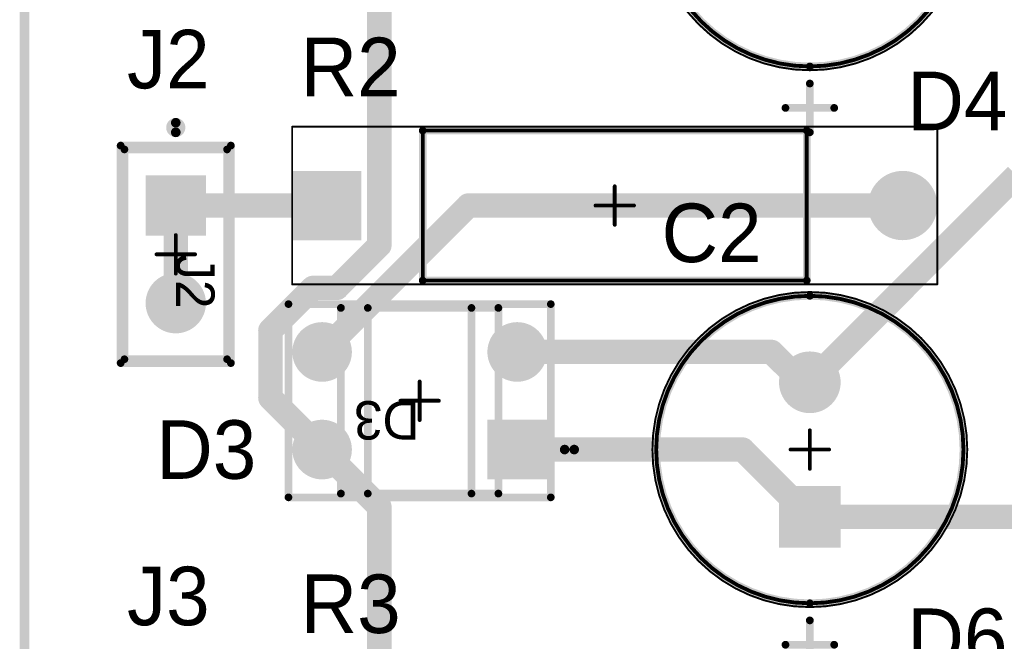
# Model space of a CAD drawing. Header units: millimetres. Extents: x 1.79 to 6.42, y 2.45 to 4.75.
# Tile 13 of 34: x 1.79 to 2.8, y 3.4 to 4.04. Entities that reach past the tile are written whole.
import ezdxf

# ---------------------------------------------------------------- set-up
doc = ezdxf.new("R2010")
doc.units = ezdxf.units.MM
doc.header["$MEASUREMENT"] = 0
for name, color, linetype in [('BottomLayer', 5, 'Continuous'), ('BottomSolder', 6, 'Continuous'), ('Mechanical13', 56, 'Continuous'), ('Mechanical15', 56, 'Continuous'), ('Mechanical16', 56, 'Continuous'), ('Mechanical2', 216, 'Continuous'), ('Mechanical3', 76, 'Continuous'), ('Mechanical5', 56, 'Continuous'), ('MultiLayer', 9, 'Continuous'), ('PadHoleLayer', 156, 'Continuous'), ('TopLayer', 1, 'Continuous'), ('TopOverlay', 2, 'Continuous'), ('TopSolder', 216, 'Continuous')]:
    doc.layers.add(name, color=color, linetype=linetype)

# ---------------------------------------------------------------- blocks, each defined once
blk = doc.blocks.new('VISH_A1_2_V2_28')
at = {"layer": 'BottomLayer', "const_width": 0.0315}
blk.add_lwpolyline([(0.2795, 0, 1), (0.311, 0, 1)], format="xyb", close=True, dxfattribs=at)
at = {"layer": 'BottomLayer'}
blk.add_solid([(-0.3268, -0.0315), (-0.2638, -0.0315), (-0.3268, 0.0315), (-0.2638, 0.0315)], dxfattribs=at)
at = {"layer": 'BottomSolder', "const_width": 0.0355}
blk.add_lwpolyline([(0.2775, 0, 1), (0.313, 0, 1)], format="xyb", close=True, dxfattribs=at)
at = {"layer": 'BottomSolder'}
blk.add_solid([(-0.3308, -0.0355), (-0.2598, -0.0355), (-0.3308, 0.0355), (-0.2598, 0.0355)], dxfattribs=at)
at = {"layer": 'Mechanical13', "const_width": 0.00394}
for points in [[(-0.1968, -0.0768), (-0.1968, 0.0768)], [(-0.1968, 0.0768), (0.1968, 0.0768)], [(0.1967, 0.0768), (0.1968, 0.0766)], [(0.1968, -0.0768), (0.1968, 0.0766)], [(-0.1968, -0.0768), (0.1968, -0.0768)]]:
    blk.add_lwpolyline(points, dxfattribs=at)
at = {"layer": 'Mechanical13', "const_width": 0.00197}
for points in [[(-0.1978, 0.0768, 1), (-0.1959, 0.0768, 1)], [(-0.1978, 0.0768, 1), (-0.1959, 0.0768, 1)], [(0.1957, 0.0768, 1), (0.1977, 0.0768, 1)], [(0.1959, 0.0768, 1), (0.1978, 0.0768, 1)], [(0.1959, 0.0766, 1), (0.1978, 0.0766, 1)], [(0.1959, 0.0766, 1), (0.1978, 0.0766, 1)], [(-0.1978, -0.0768, 1), (-0.1959, -0.0768, 1)], [(-0.1978, -0.0768, 1), (-0.1959, -0.0768, 1)], [(0.1959, -0.0768, 1), (0.1978, -0.0768, 1)], [(0.1959, -0.0768, 1), (0.1978, -0.0768, 1)]]:
    blk.add_lwpolyline(points, format="xyb", close=True, dxfattribs=at)
at = {"layer": 'Mechanical15'}
for points, const_width in [([(-0.3307, -0.0807), (-0.3307, 0.0807)], 0.00197), ([(-0.3307, 0.0807), (0.3307, 0.0807)], 0.00197), ([(0.3307, -0.0807), (0.3307, 0.0807)], 0.00197), ([(0, -0.0197), (0, 0.0197)], 0.00394), ([(-0.0197, 0), (0.0197, 0)], 0.00394), ([(-0.3307, -0.0807), (0.3307, -0.0807)], 0.00197)]:
    blk.add_lwpolyline(points, dxfattribs=dict(at, const_width=const_width))
for points, const_width in [([(-0.3312, 0.0807, 1), (-0.3302, 0.0807, 1)], 0.000984), ([(-0.3312, 0.0807, 1), (-0.3302, 0.0807, 1)], 0.000984), ([(0.3302, 0.0807, 1), (0.3312, 0.0807, 1)], 0.000984), ([(0.3302, 0.0807, 1), (0.3312, 0.0807, 1)], 0.000984), ([(-0.001, 0.0197, 1), (0.001, 0.0197, 1)], 0.00197), ([(-0.0207, 0, 1), (-0.0187, 0, 1)], 0.00197), ([(0.0187, 0, 1), (0.0207, 0, 1)], 0.00197), ([(-0.001, -0.0197, 1), (0.001, -0.0197, 1)], 0.00197), ([(-0.3312, -0.0807, 1), (-0.3302, -0.0807, 1)], 0.000984), ([(-0.3312, -0.0807, 1), (-0.3302, -0.0807, 1)], 0.000984), ([(0.3302, -0.0807, 1), (0.3312, -0.0807, 1)], 0.000984), ([(0.3302, -0.0807, 1), (0.3312, -0.0807, 1)], 0.000984)]:
    blk.add_lwpolyline(points, format="xyb", close=True, dxfattribs=dict(at, const_width=const_width))
at = {"layer": 'MultiLayer', "const_width": 0.0315}
blk.add_lwpolyline([(0.2795, 0, 1), (0.311, 0, 1)], format="xyb", close=True, dxfattribs=at)
at = {"layer": 'MultiLayer'}
blk.add_solid([(-0.3268, -0.0315), (-0.2638, -0.0315), (-0.3268, 0.0315), (-0.2638, 0.0315)], dxfattribs=at)
at = {"layer": 'PadHoleLayer', "const_width": 0.0217}
for points in [[(-0.3061, 0, 1), (-0.2844, 0, 1)], [(0.2844, 0, 1), (0.3061, 0, 1)]]:
    blk.add_lwpolyline(points, format="xyb", close=True, dxfattribs=at)
at = {"layer": 'TopLayer', "const_width": 0.0315}
blk.add_lwpolyline([(0.2795, 0, 1), (0.311, 0, 1)], format="xyb", close=True, dxfattribs=at)
at = {"layer": 'TopLayer'}
blk.add_solid([(-0.3268, -0.0315), (-0.2638, -0.0315), (-0.3268, 0.0315), (-0.2638, 0.0315)], dxfattribs=at)
at = {"layer": 'TopOverlay', "const_width": 0.00787}
for points in [[(-0.1968, 0.0768), (0.1968, 0.0768)], [(-0.1968, -0.0768), (-0.1968, 0.0768)], [(0.1968, -0.0768), (0.1968, 0.0768)], [(-0.1968, -0.0768), (0.1968, -0.0768)]]:
    blk.add_lwpolyline(points, dxfattribs=at)
at = {"layer": 'TopOverlay', "const_width": 0.00394}
for points in [[(-0.1988, 0.0768, 1), (-0.1949, 0.0768, 1)], [(-0.1988, 0.0768, 1), (-0.1949, 0.0768, 1)], [(0.1949, 0.0768, 1), (0.1988, 0.0768, 1)], [(0.1949, 0.0768, 1), (0.1988, 0.0768, 1)], [(-0.1988, -0.0768, 1), (-0.1949, -0.0768, 1)], [(-0.1988, -0.0768, 1), (-0.1949, -0.0768, 1)], [(0.1949, -0.0768, 1), (0.1988, -0.0768, 1)], [(0.1949, -0.0768, 1), (0.1988, -0.0768, 1)]]:
    blk.add_lwpolyline(points, format="xyb", close=True, dxfattribs=at)
at = {"layer": 'TopSolder', "const_width": 0.0355}
blk.add_lwpolyline([(0.2775, 0, 1), (0.313, 0, 1)], format="xyb", close=True, dxfattribs=at)
at = {"layer": 'TopSolder'}
blk.add_solid([(-0.3308, -0.0355), (-0.2598, -0.0355), (-0.3308, 0.0355), (-0.2598, 0.0355)], dxfattribs=at)
blk = doc.blocks.new('FP_TSW_102_07_G_S_MFG_38')
at = {"layer": 'BottomLayer', "const_width": 0.0309}
blk.add_lwpolyline([(0.0345, 0, 1), (0.0655, 0, 1)], format="xyb", close=True, dxfattribs=at)
at = {"layer": 'BottomLayer'}
blk.add_solid([(-0.0809, -0.0309), (-0.0191, -0.0309), (-0.0809, 0.0309), (-0.0191, 0.0309)], dxfattribs=at)
at = {"layer": 'BottomSolder', "const_width": 0.0309}
blk.add_lwpolyline([(0.0345, 0, 1), (0.0655, 0, 1)], format="xyb", close=True, dxfattribs=at)
at = {"layer": 'BottomSolder'}
blk.add_solid([(-0.0809, -0.0309), (-0.0191, -0.0309), (-0.0809, 0.0309), (-0.0191, 0.0309)], dxfattribs=at)
at = {"layer": 'Mechanical16', "const_width": 0.00394}
for points in [[(0, -0.0197), (0, 0.0197)], [(0.0197, 0), (-0.0197, 0)]]:
    blk.add_lwpolyline(points, dxfattribs=at)
at = {"layer": 'Mechanical16', "const_width": 0.00197}
for points in [[(-0.001, 0.0197, 1), (0.001, 0.0197, 1)], [(-0.0207, 0, 1), (-0.0187, 0, 1)], [(0.0187, 0, 1), (0.0207, 0, 1)], [(-0.001, -0.0197, 1), (0.001, -0.0197, 1)]]:
    blk.add_lwpolyline(points, format="xyb", close=True, dxfattribs=at)
at = {"layer": 'Mechanical2', "const_width": 0.00787}
for points in [[(0.1075, 0.0526), (-0.1075, 0.0526)], [(-0.1075, -0.0526), (-0.1075, 0.0526)], [(0.1075, -0.0526), (0.1075, 0.0526)], [(0.1075, -0.0526), (-0.1075, -0.0526)]]:
    blk.add_lwpolyline(points, dxfattribs=at)
at = {"layer": 'Mechanical2', "const_width": 0.00394}
for points in [[(-0.1094, 0.0526, 1), (-0.1055, 0.0526, 1)], [(-0.1094, 0.0526, 1), (-0.1055, 0.0526, 1)], [(0.1055, 0.0526, 1), (0.1094, 0.0526, 1)], [(0.1055, 0.0526, 1), (0.1094, 0.0526, 1)], [(-0.1094, -0.0526, 1), (-0.1055, -0.0526, 1)], [(-0.1094, -0.0526, 1), (-0.1055, -0.0526, 1)], [(0.1055, -0.0526, 1), (0.1094, -0.0526, 1)], [(0.1055, -0.0526, 1), (0.1094, -0.0526, 1)]]:
    blk.add_lwpolyline(points, format="xyb", close=True, dxfattribs=at)
at = {"layer": 'Mechanical3', "const_width": 0.00787}
for points in [[(0.1114, 0.0565), (-0.1114, 0.0565)], [(-0.1114, -0.0565), (-0.1114, 0.0565)], [(0.1114, -0.0565), (0.1114, 0.0565)], [(0.1114, -0.0565), (-0.1114, -0.0565)]]:
    blk.add_lwpolyline(points, dxfattribs=at)
at = {"layer": 'Mechanical3', "const_width": 0.00394}
for points in [[(-0.1134, 0.0565, 1), (-0.1094, 0.0565, 1)], [(-0.1134, 0.0565, 1), (-0.1094, 0.0565, 1)], [(0.1094, 0.0565, 1), (0.1134, 0.0565, 1)], [(0.1094, 0.0565, 1), (0.1134, 0.0565, 1)], [(-0.1134, -0.0565, 1), (-0.1094, -0.0565, 1)], [(-0.1134, -0.0565, 1), (-0.1094, -0.0565, 1)], [(0.1094, -0.0565, 1), (0.1134, -0.0565, 1)], [(0.1094, -0.0565, 1), (0.1134, -0.0565, 1)]]:
    blk.add_lwpolyline(points, format="xyb", close=True, dxfattribs=at)
at = {"layer": 'Mechanical5', "const_width": 0.00787}
for points in [[(0.1114, 0.0565), (-0.1114, 0.0565)], [(-0.1114, -0.0565), (-0.1114, 0.0565)], [(0.1114, -0.0565), (0.1114, 0.0565)], [(0.1114, -0.0565), (-0.1114, -0.0565)]]:
    blk.add_lwpolyline(points, dxfattribs=at)
at = {"layer": 'Mechanical5', "const_width": 0.00394}
for points in [[(-0.1134, 0.0565, 1), (-0.1094, 0.0565, 1)], [(-0.1134, 0.0565, 1), (-0.1094, 0.0565, 1)], [(0.1094, 0.0565, 1), (0.1134, 0.0565, 1)], [(0.1094, 0.0565, 1), (0.1134, 0.0565, 1)], [(-0.1134, -0.0565, 1), (-0.1094, -0.0565, 1)], [(-0.1134, -0.0565, 1), (-0.1094, -0.0565, 1)], [(0.1094, -0.0565, 1), (0.1134, -0.0565, 1)], [(0.1094, -0.0565, 1), (0.1134, -0.0565, 1)]]:
    blk.add_lwpolyline(points, format="xyb", close=True, dxfattribs=at)
at = {"layer": 'MultiLayer', "const_width": 0.0309}
blk.add_lwpolyline([(0.0345, 0, 1), (0.0655, 0, 1)], format="xyb", close=True, dxfattribs=at)
at = {"layer": 'MultiLayer'}
blk.add_solid([(-0.0809, -0.0309), (-0.0191, -0.0309), (-0.0809, 0.0309), (-0.0191, 0.0309)], dxfattribs=at)
at = {"layer": 'PadHoleLayer', "const_width": 0.0201}
for points in [[(-0.06, 0, 1), (-0.04, 0, 1)], [(0.04, 0, 1), (0.06, 0, 1)]]:
    blk.add_lwpolyline(points, format="xyb", close=True, dxfattribs=at)
at = {"layer": 'TopLayer', "const_width": 0.0309}
blk.add_lwpolyline([(0.0345, 0, 1), (0.0655, 0, 1)], format="xyb", close=True, dxfattribs=at)
at = {"layer": 'TopLayer'}
blk.add_solid([(-0.0809, -0.0309), (-0.0191, -0.0309), (-0.0809, 0.0309), (-0.0191, 0.0309)], dxfattribs=at)
at = {"layer": 'TopOverlay', "const_width": 0.00787}
for points in [[(0.1075, 0.0526), (-0.1075, 0.0526)], [(-0.1075, -0.0526), (-0.1075, 0.0526)], [(0.1075, -0.0526), (0.1075, 0.0526)], [(0.1075, -0.0526), (-0.1075, -0.0526)]]:
    blk.add_lwpolyline(points, dxfattribs=at)
at = {"layer": 'TopOverlay'}
for points, const_width in [([(-0.1094, 0.0526, 1), (-0.1055, 0.0526, 1)], 0.00394), ([(-0.1094, 0.0526, 1), (-0.1055, 0.0526, 1)], 0.00394), ([(0.1055, 0.0526, 1), (0.1094, 0.0526, 1)], 0.00394), ([(0.1055, 0.0526, 1), (0.1094, 0.0526, 1)], 0.00394), ([(-0.125, 0, 1), (-0.1348, 0, 1)], 0.00984), ([(-0.1373, 0, 1), (-0.1324, 0, 1)], 0.00492), ([(-0.1275, 0, 1), (-0.1225, 0, 1)], 0.00492), ([(-0.1094, -0.0526, 1), (-0.1055, -0.0526, 1)], 0.00394), ([(-0.1094, -0.0526, 1), (-0.1055, -0.0526, 1)], 0.00394), ([(0.1055, -0.0526, 1), (0.1094, -0.0526, 1)], 0.00394), ([(0.1055, -0.0526, 1), (0.1094, -0.0526, 1)], 0.00394)]:
    blk.add_lwpolyline(points, format="xyb", close=True, dxfattribs=dict(at, const_width=const_width))
at = {"layer": 'TopSolder', "const_width": 0.0309}
blk.add_lwpolyline([(0.0345, 0, 1), (0.0655, 0, 1)], format="xyb", close=True, dxfattribs=at)
at = {"layer": 'TopSolder'}
blk.add_solid([(-0.0809, -0.0309), (-0.0191, -0.0309), (-0.0809, 0.0309), (-0.0191, 0.0309)], dxfattribs=at)
at = {"layer": 'Mechanical5'}
blk.add_text('J2', height=0.03937, dxfattribs=at).set_placement((-0.0001, 0.0004))
blk = doc.blocks.new('FP_MB6M_E3_45_MFG_45')
at = {"layer": 'BottomLayer', "const_width": 0.0305}
for points in [[(0.0847, 0.05, 1), (0.1153, 0.05, 1)], [(-0.1153, -0.05, 1), (-0.0847, -0.05, 1)], [(0.0847, -0.05, 1), (0.1153, -0.05, 1)]]:
    blk.add_lwpolyline(points, format="xyb", close=True, dxfattribs=at)
at = {"layer": 'BottomLayer'}
blk.add_solid([(-0.1305, 0.0195), (-0.0695, 0.0195), (-0.1305, 0.0805), (-0.0695, 0.0805)], dxfattribs=at)
at = {"layer": 'BottomSolder', "const_width": 0.0305}
for points in [[(0.0847, 0.05, 1), (0.1153, 0.05, 1)], [(-0.1153, -0.05, 1), (-0.0847, -0.05, 1)], [(0.0847, -0.05, 1), (0.1153, -0.05, 1)]]:
    blk.add_lwpolyline(points, format="xyb", close=True, dxfattribs=at)
at = {"layer": 'BottomSolder'}
blk.add_solid([(-0.1305, 0.0195), (-0.0695, 0.0195), (-0.1305, 0.0805), (-0.0695, 0.0805)], dxfattribs=at)
at = {"layer": 'Mechanical16', "const_width": 0.00394}
for points in [[(0, 0.0197), (0, -0.0197)], [(0.0197, 0), (-0.0197, 0)]]:
    blk.add_lwpolyline(points, dxfattribs=at)
at = {"layer": 'Mechanical16', "const_width": 0.00197}
for points in [[(-0.001, 0.0197, 1), (0.001, 0.0197, 1)], [(-0.0207, 0, 1), (-0.0187, 0, 1)], [(0.0187, 0, 1), (0.0207, 0, 1)], [(-0.001, -0.0197, 1), (0.001, -0.0197, 1)]]:
    blk.add_lwpolyline(points, format="xyb", close=True, dxfattribs=at)
at = {"layer": 'Mechanical2', "const_width": 0.00787}
for points in [[(-0.0807, 0.0951), (-0.0807, -0.0951)], [(0.0807, 0.0951), (-0.0807, 0.0951)], [(0.0807, 0.0951), (0.0807, -0.0951)], [(0.0807, -0.0951), (-0.0807, -0.0951)]]:
    blk.add_lwpolyline(points, dxfattribs=at)
at = {"layer": 'Mechanical2', "const_width": 0.00394}
for points in [[(-0.0827, 0.0951, 1), (-0.0787, 0.0951, 1)], [(-0.0827, 0.0951, 1), (-0.0787, 0.0951, 1)], [(0.0787, 0.0951, 1), (0.0827, 0.0951, 1)], [(0.0787, 0.0951, 1), (0.0827, 0.0951, 1)], [(-0.0827, -0.0951, 1), (-0.0787, -0.0951, 1)], [(-0.0827, -0.0951, 1), (-0.0787, -0.0951, 1)], [(0.0787, -0.0951, 1), (0.0827, -0.0951, 1)], [(0.0787, -0.0951, 1), (0.0827, -0.0951, 1)]]:
    blk.add_lwpolyline(points, format="xyb", close=True, dxfattribs=at)
at = {"layer": 'Mechanical3', "const_width": 0.00787}
for points in [[(-0.1344, 0.099), (-0.1344, -0.099)], [(0.1344, 0.099), (-0.1344, 0.099)], [(0.1344, 0.099), (0.1344, -0.099)], [(0.1344, -0.099), (-0.1344, -0.099)]]:
    blk.add_lwpolyline(points, dxfattribs=at)
at = {"layer": 'Mechanical3', "const_width": 0.00394}
for points in [[(-0.1364, 0.099, 1), (-0.1325, 0.099, 1)], [(-0.1364, 0.099, 1), (-0.1325, 0.099, 1)], [(0.1325, 0.099, 1), (0.1364, 0.099, 1)], [(0.1325, 0.099, 1), (0.1364, 0.099, 1)], [(-0.1364, -0.099, 1), (-0.1325, -0.099, 1)], [(-0.1364, -0.099, 1), (-0.1325, -0.099, 1)], [(0.1325, -0.099, 1), (0.1364, -0.099, 1)], [(0.1325, -0.099, 1), (0.1364, -0.099, 1)]]:
    blk.add_lwpolyline(points, format="xyb", close=True, dxfattribs=at)
at = {"layer": 'Mechanical5', "const_width": 0.00787}
for points in [[(-0.1344, 0.099), (-0.1344, -0.099)], [(0.1344, 0.099), (-0.1344, 0.099)], [(0.1344, 0.099), (0.1344, -0.099)], [(0.1344, -0.099), (-0.1344, -0.099)]]:
    blk.add_lwpolyline(points, dxfattribs=at)
at = {"layer": 'Mechanical5', "const_width": 0.00394}
for points in [[(-0.1364, 0.099, 1), (-0.1325, 0.099, 1)], [(-0.1364, 0.099, 1), (-0.1325, 0.099, 1)], [(0.1325, 0.099, 1), (0.1364, 0.099, 1)], [(0.1325, 0.099, 1), (0.1364, 0.099, 1)], [(-0.1364, -0.099, 1), (-0.1325, -0.099, 1)], [(-0.1364, -0.099, 1), (-0.1325, -0.099, 1)], [(0.1325, -0.099, 1), (0.1364, -0.099, 1)], [(0.1325, -0.099, 1), (0.1364, -0.099, 1)]]:
    blk.add_lwpolyline(points, format="xyb", close=True, dxfattribs=at)
at = {"layer": 'MultiLayer', "const_width": 0.0305}
for points in [[(0.0847, 0.05, 1), (0.1153, 0.05, 1)], [(-0.1153, -0.05, 1), (-0.0847, -0.05, 1)], [(0.0847, -0.05, 1), (0.1153, -0.05, 1)]]:
    blk.add_lwpolyline(points, format="xyb", close=True, dxfattribs=at)
at = {"layer": 'MultiLayer'}
blk.add_solid([(-0.1305, 0.0195), (-0.0695, 0.0195), (-0.1305, 0.0805), (-0.0695, 0.0805)], dxfattribs=at)
at = {"layer": 'PadHoleLayer', "const_width": 0.0197}
for points in [[(-0.1098, 0.05, 1), (-0.0902, 0.05, 1)], [(0.0902, 0.05, 1), (0.1098, 0.05, 1)], [(-0.1098, -0.05, 1), (-0.0902, -0.05, 1)], [(0.0902, -0.05, 1), (0.1098, -0.05, 1)]]:
    blk.add_lwpolyline(points, format="xyb", close=True, dxfattribs=at)
at = {"layer": 'TopLayer', "const_width": 0.0305}
for points in [[(0.0847, 0.05, 1), (0.1153, 0.05, 1)], [(-0.1153, -0.05, 1), (-0.0847, -0.05, 1)], [(0.0847, -0.05, 1), (0.1153, -0.05, 1)]]:
    blk.add_lwpolyline(points, format="xyb", close=True, dxfattribs=at)
at = {"layer": 'TopLayer'}
blk.add_solid([(-0.1305, 0.0195), (-0.0695, 0.0195), (-0.1305, 0.0805), (-0.0695, 0.0805)], dxfattribs=at)
at = {"layer": 'TopOverlay', "const_width": 0.00787}
for points in [[(-0.0532, 0.0951), (-0.0532, -0.0951)], [(0.0532, 0.0951), (-0.0532, 0.0951)], [(0.0532, 0.0951), (0.0532, -0.0951)], [(0.0532, -0.0951), (-0.0532, -0.0951)]]:
    blk.add_lwpolyline(points, dxfattribs=at)
at = {"layer": 'TopOverlay'}
for points, const_width in [([(-0.0551, 0.0951, 1), (-0.0512, 0.0951, 1)], 0.00394), ([(-0.0551, 0.0951, 1), (-0.0512, 0.0951, 1)], 0.00394), ([(0.0512, 0.0951, 1), (0.0551, 0.0951, 1)], 0.00394), ([(0.0512, 0.0951, 1), (0.0551, 0.0951, 1)], 0.00394), ([(-0.1486, 0.05, 1), (-0.1585, 0.05, 1)], 0.00984), ([(-0.1609, 0.05, 1), (-0.156, 0.05, 1)], 0.00492), ([(-0.1511, 0.05, 1), (-0.1462, 0.05, 1)], 0.00492), ([(-0.0551, -0.0951, 1), (-0.0512, -0.0951, 1)], 0.00394), ([(-0.0551, -0.0951, 1), (-0.0512, -0.0951, 1)], 0.00394), ([(0.0512, -0.0951, 1), (0.0551, -0.0951, 1)], 0.00394), ([(0.0512, -0.0951, 1), (0.0551, -0.0951, 1)], 0.00394)]:
    blk.add_lwpolyline(points, format="xyb", close=True, dxfattribs=dict(at, const_width=const_width))
at = {"layer": 'TopSolder', "const_width": 0.0305}
for points in [[(0.0847, 0.05, 1), (0.1153, 0.05, 1)], [(-0.1153, -0.05, 1), (-0.0847, -0.05, 1)], [(0.0847, -0.05, 1), (0.1153, -0.05, 1)]]:
    blk.add_lwpolyline(points, format="xyb", close=True, dxfattribs=at)
at = {"layer": 'TopSolder'}
blk.add_solid([(-0.1305, 0.0195), (-0.0695, 0.0195), (-0.1305, 0.0805), (-0.0695, 0.0805)], dxfattribs=at)
at = {"layer": 'Mechanical5'}
blk.add_text('D3', height=0.03937, dxfattribs=at).set_placement((0, 0.0004))
blk = doc.blocks.new('CAPPR65_350_1150X800X1250_52')
at = {"layer": 'BottomLayer', "const_width": 0.0276}
blk.add_lwpolyline([(0.0551, 0, 1), (0.0827, 0, 1)], format="xyb", close=True, dxfattribs=at)
at = {"layer": 'BottomLayer'}
blk.add_solid([(-0.0965, -0.0276), (-0.0413, -0.0276), (-0.0965, 0.0276), (-0.0413, 0.0276)], dxfattribs=at)
at = {"layer": 'BottomSolder', "const_width": 0.0316}
blk.add_lwpolyline([(0.0531, 0, 1), (0.0847, 0, 1)], format="xyb", close=True, dxfattribs=at)
at = {"layer": 'BottomSolder'}
blk.add_solid([(-0.1005, -0.0316), (-0.0373, -0.0316), (-0.1005, 0.0316), (-0.0373, 0.0316)], dxfattribs=at)
at = {"layer": 'Mechanical13'}
for points, const_width in [([(0.1575, 0, 1), (-0.1575, 0, 1)], 0.00394), ([(-0.1585, 0, 1), (-0.1565, 0, 1)], 0.00197), ([(0.1565, 0, 1), (0.1585, 0, 1)], 0.00197)]:
    blk.add_lwpolyline(points, format="xyb", close=True, dxfattribs=dict(at, const_width=const_width))
at = {"layer": 'Mechanical15'}
for points, const_width in [([(0.1614, 0, 1), (-0.1614, 0, 1)], 0.00197), ([(-0.001, 0.0197, 1), (0.001, 0.0197, 1)], 0.00197), ([(-0.1619, 0, 1), (-0.1609, 0, 1)], 0.000984), ([(-0.0207, 0, 1), (-0.0187, 0, 1)], 0.00197), ([(0.0187, 0, 1), (0.0207, 0, 1)], 0.00197), ([(0.1609, 0, 1), (0.1619, 0, 1)], 0.000984), ([(-0.001, -0.0197, 1), (0.001, -0.0197, 1)], 0.00197)]:
    blk.add_lwpolyline(points, format="xyb", close=True, dxfattribs=dict(at, const_width=const_width))
at = {"layer": 'Mechanical15', "const_width": 0.00394}
for points in [[(0, 0.0197), (0, -0.0197)], [(-0.0197, 0), (0.0197, 0)]]:
    blk.add_lwpolyline(points, dxfattribs=at)
at = {"layer": 'MultiLayer', "const_width": 0.0276}
blk.add_lwpolyline([(0.0551, 0, 1), (0.0827, 0, 1)], format="xyb", close=True, dxfattribs=at)
at = {"layer": 'MultiLayer'}
blk.add_solid([(-0.0965, -0.0276), (-0.0413, -0.0276), (-0.0965, 0.0276), (-0.0413, 0.0276)], dxfattribs=at)
at = {"layer": 'PadHoleLayer', "const_width": 0.0177}
for points in [[(-0.0778, 0, 1), (-0.06, 0, 1)], [(0.06, 0, 1), (0.0778, 0, 1)]]:
    blk.add_lwpolyline(points, format="xyb", close=True, dxfattribs=at)
at = {"layer": 'TopLayer', "const_width": 0.0276}
blk.add_lwpolyline([(0.0551, 0, 1), (0.0827, 0, 1)], format="xyb", close=True, dxfattribs=at)
at = {"layer": 'TopLayer'}
blk.add_solid([(-0.0965, -0.0276), (-0.0413, -0.0276), (-0.0965, 0.0276), (-0.0413, 0.0276)], dxfattribs=at)
at = {"layer": 'TopOverlay'}
for points, const_width in [([(0.1575, 0, 1), (-0.1575, 0, 1)], 0.00787), ([(-0.202, 0.025, 1), (-0.198, 0.025, 1)], 0.00394), ([(-0.227, 0, 1), (-0.223, 0, 1)], 0.00394), ([(-0.177, 0, 1), (-0.173, 0, 1)], 0.00394), ([(-0.1594, 0, 1), (-0.1555, 0, 1)], 0.00394), ([(0.1555, 0, 1), (0.1594, 0, 1)], 0.00394), ([(-0.202, -0.025, 1), (-0.198, -0.025, 1)], 0.00394)]:
    blk.add_lwpolyline(points, format="xyb", close=True, dxfattribs=dict(at, const_width=const_width))
at = {"layer": 'TopOverlay', "const_width": 0.00787}
for points in [[(-0.2, 0.025), (-0.2, -0.025)], [(-0.225, 0), (-0.175, 0)]]:
    blk.add_lwpolyline(points, dxfattribs=at)
at = {"layer": 'TopSolder', "const_width": 0.0316}
blk.add_lwpolyline([(0.0531, 0, 1), (0.0847, 0, 1)], format="xyb", close=True, dxfattribs=at)
at = {"layer": 'TopSolder'}
blk.add_solid([(-0.1005, -0.0316), (-0.0373, -0.0316), (-0.1005, 0.0316), (-0.0373, 0.0316)], dxfattribs=at)
blk = doc.blocks.new('CAPPR65_350_1150X800X1250_53')
at = {"layer": 'BottomLayer', "const_width": 0.0276}
blk.add_lwpolyline([(0.0551, 0, 1), (0.0827, 0, 1)], format="xyb", close=True, dxfattribs=at)
at = {"layer": 'BottomLayer'}
blk.add_solid([(-0.0965, -0.0276), (-0.0413, -0.0276), (-0.0965, 0.0276), (-0.0413, 0.0276)], dxfattribs=at)
at = {"layer": 'BottomSolder', "const_width": 0.0316}
blk.add_lwpolyline([(0.0531, 0, 1), (0.0847, 0, 1)], format="xyb", close=True, dxfattribs=at)
at = {"layer": 'BottomSolder'}
blk.add_solid([(-0.1005, -0.0316), (-0.0373, -0.0316), (-0.1005, 0.0316), (-0.0373, 0.0316)], dxfattribs=at)
at = {"layer": 'Mechanical13'}
for points, const_width in [([(0.1575, 0, 1), (-0.1575, 0, 1)], 0.00394), ([(-0.1585, 0, 1), (-0.1565, 0, 1)], 0.00197), ([(0.1565, 0, 1), (0.1585, 0, 1)], 0.00197)]:
    blk.add_lwpolyline(points, format="xyb", close=True, dxfattribs=dict(at, const_width=const_width))
at = {"layer": 'Mechanical15'}
for points, const_width in [([(0.1614, 0, 1), (-0.1614, 0, 1)], 0.00197), ([(-0.001, 0.0197, 1), (0.001, 0.0197, 1)], 0.00197), ([(-0.1619, 0, 1), (-0.1609, 0, 1)], 0.000984), ([(-0.0207, 0, 1), (-0.0187, 0, 1)], 0.00197), ([(0.0187, 0, 1), (0.0207, 0, 1)], 0.00197), ([(0.1609, 0, 1), (0.1619, 0, 1)], 0.000984), ([(-0.001, -0.0197, 1), (0.001, -0.0197, 1)], 0.00197)]:
    blk.add_lwpolyline(points, format="xyb", close=True, dxfattribs=dict(at, const_width=const_width))
at = {"layer": 'Mechanical15', "const_width": 0.00394}
for points in [[(0, 0.0197), (0, -0.0197)], [(-0.0197, 0), (0.0197, 0)]]:
    blk.add_lwpolyline(points, dxfattribs=at)
at = {"layer": 'MultiLayer', "const_width": 0.0276}
blk.add_lwpolyline([(0.0551, 0, 1), (0.0827, 0, 1)], format="xyb", close=True, dxfattribs=at)
at = {"layer": 'MultiLayer'}
blk.add_solid([(-0.0965, -0.0276), (-0.0413, -0.0276), (-0.0965, 0.0276), (-0.0413, 0.0276)], dxfattribs=at)
at = {"layer": 'PadHoleLayer', "const_width": 0.0177}
for points in [[(-0.0778, 0, 1), (-0.06, 0, 1)], [(0.06, 0, 1), (0.0778, 0, 1)]]:
    blk.add_lwpolyline(points, format="xyb", close=True, dxfattribs=at)
at = {"layer": 'TopLayer', "const_width": 0.0276}
blk.add_lwpolyline([(0.0551, 0, 1), (0.0827, 0, 1)], format="xyb", close=True, dxfattribs=at)
at = {"layer": 'TopLayer'}
blk.add_solid([(-0.0965, -0.0276), (-0.0413, -0.0276), (-0.0965, 0.0276), (-0.0413, 0.0276)], dxfattribs=at)
at = {"layer": 'TopOverlay'}
for points, const_width in [([(0.1575, 0, 1), (-0.1575, 0, 1)], 0.00787), ([(-0.202, 0.025, 1), (-0.198, 0.025, 1)], 0.00394), ([(-0.227, 0, 1), (-0.223, 0, 1)], 0.00394), ([(-0.177, 0, 1), (-0.173, 0, 1)], 0.00394), ([(-0.1594, 0, 1), (-0.1555, 0, 1)], 0.00394), ([(0.1555, 0, 1), (0.1594, 0, 1)], 0.00394), ([(-0.202, -0.025, 1), (-0.198, -0.025, 1)], 0.00394)]:
    blk.add_lwpolyline(points, format="xyb", close=True, dxfattribs=dict(at, const_width=const_width))
at = {"layer": 'TopOverlay', "const_width": 0.00787}
for points in [[(-0.2, 0.025), (-0.2, -0.025)], [(-0.225, 0), (-0.175, 0)]]:
    blk.add_lwpolyline(points, dxfattribs=at)
at = {"layer": 'TopSolder', "const_width": 0.0316}
blk.add_lwpolyline([(0.0531, 0, 1), (0.0847, 0, 1)], format="xyb", close=True, dxfattribs=at)
at = {"layer": 'TopSolder'}
blk.add_solid([(-0.1005, -0.0316), (-0.0373, -0.0316), (-0.1005, 0.0316), (-0.0373, 0.0316)], dxfattribs=at)

msp = doc.modelspace()

# ---------------------------------------------------------------- linework, layer by layer
at = {"layer": 'BottomLayer', "const_width": 0.025}
for points in [[(2.1587, 3.8092), (2.1587, 4.0913)], [(2.6, 3.6689), (2.812, 3.8809)], [(1.95, 3.75), (1.95, 3.85)], [(1.95, 3.85), (2.1047, 3.85)], [(2.1, 3.7), (2.25, 3.85)], [(2.25, 3.85), (2.6953, 3.85)], [(2.1151, 3.7656), (2.1587, 3.8092)], [(2.047, 3.722), (2.0906, 3.7656)], [(2.0906, 3.7656), (2.1151, 3.7656)], [(2.047, 3.653), (2.047, 3.722)], [(2.3, 3.7), (2.5607, 3.7)], [(2.5607, 3.7), (2.5919, 3.6689)], [(2.5919, 3.6689), (2.6, 3.6689)], [(2.047, 3.653), (2.1, 3.6)], [(2.1, 3.6), (2.1587, 3.5413)], [(2.3, 3.6), (2.5311, 3.6)], [(2.5311, 3.6), (2.6, 3.5311)], [(2.1587, 3.2592), (2.1587, 3.5413)], [(2.6, 3.5311), (2.8214, 3.5311)]]:
    msp.add_lwpolyline(points, dxfattribs=at)
at = {"layer": 'BottomLayer', "const_width": 0.0125}
for points in [[(1.9438, 3.85, 1), (1.9563, 3.85, 1)], [(1.9438, 3.85, 1), (1.9563, 3.85, 1)], [(2.0985, 3.85, 1), (2.111, 3.85, 1)], [(2.2437, 3.85, 1), (2.2563, 3.85, 1)], [(2.2437, 3.85, 1), (2.2563, 3.85, 1)], [(2.689, 3.85, 1), (2.7015, 3.85, 1)], [(2.1525, 3.8092, 1), (2.165, 3.8092, 1)], [(2.1525, 3.8092, 1), (2.165, 3.8092, 1)], [(2.0844, 3.7656, 1), (2.0969, 3.7656, 1)], [(2.0844, 3.7656, 1), (2.0969, 3.7656, 1)], [(2.1089, 3.7656, 1), (2.1214, 3.7656, 1)], [(2.1089, 3.7656, 1), (2.1214, 3.7656, 1)], [(1.9438, 3.75, 1), (1.9563, 3.75, 1)], [(2.0407, 3.722, 1), (2.0532, 3.722, 1)], [(2.0407, 3.722, 1), (2.0532, 3.722, 1)], [(2.0938, 3.7, 1), (2.1063, 3.7, 1)], [(2.2938, 3.7, 1), (2.3062, 3.7, 1)], [(2.5545, 3.7, 1), (2.567, 3.7, 1)], [(2.5545, 3.7, 1), (2.567, 3.7, 1)], [(2.5856, 3.6689, 1), (2.5981, 3.6689, 1)], [(2.5856, 3.6689, 1), (2.5981, 3.6689, 1)], [(2.5938, 3.6689, 1), (2.6063, 3.6689, 1)], [(2.5938, 3.6689, 1), (2.6063, 3.6689, 1)], [(2.0407, 3.653, 1), (2.0532, 3.653, 1)], [(2.0407, 3.653, 1), (2.0532, 3.653, 1)], [(2.0938, 3.6, 1), (2.1063, 3.6, 1)], [(2.0938, 3.6, 1), (2.1063, 3.6, 1)], [(2.2938, 3.6, 1), (2.3062, 3.6, 1)], [(2.5249, 3.6, 1), (2.5374, 3.6, 1)], [(2.5249, 3.6, 1), (2.5374, 3.6, 1)], [(2.1525, 3.5413, 1), (2.165, 3.5413, 1)], [(2.1525, 3.5413, 1), (2.165, 3.5413, 1)], [(2.5938, 3.5311, 1), (2.6063, 3.5311, 1)], [(2.5938, 3.5311, 1), (2.6063, 3.5311, 1)]]:
    msp.add_lwpolyline(points, format="xyb", close=True, dxfattribs=at)
at = {"layer": 'TopOverlay', "const_width": 0.01}
msp.add_lwpolyline([(1.795, 2.47), (1.795, 4.72)], dxfattribs=at)

# ---------------------------------------------------------------- block references
for name, p, rotation in [('CAPPR65_350_1150X800X1250_53', (2.6, 4.15), 90), ('FP_TSW_102_07_G_S_MFG_38', (1.95, 3.8), 270), ('CAPPR65_350_1150X800X1250_52', (2.6, 3.6), 90), ('FP_MB6M_E3_45_MFG_45', (2.2, 3.65), 180)]:
    msp.add_blockref(name, p, dxfattribs=dict(rotation=rotation))
msp.add_blockref('VISH_A1_2_V2_28', (2.4, 3.85))

# ---------------------------------------------------------------- texts
at = {"layer": 'TopOverlay'}
for s, p in [('J2', (1.9, 3.97)), ('R2', (2.078, 3.962)), ('D4', (2.7, 3.9272)), ('C2', (2.448, 3.792)), ('D3', (1.93, 3.57)), ('J3', (1.9, 3.42)), ('R3', (2.078, 3.412)), ('D6', (2.7, 3.3772))]:
    msp.add_text(s, height=0.06, dxfattribs=at).set_placement(p)

doc.saveas('drawing.dxf')
